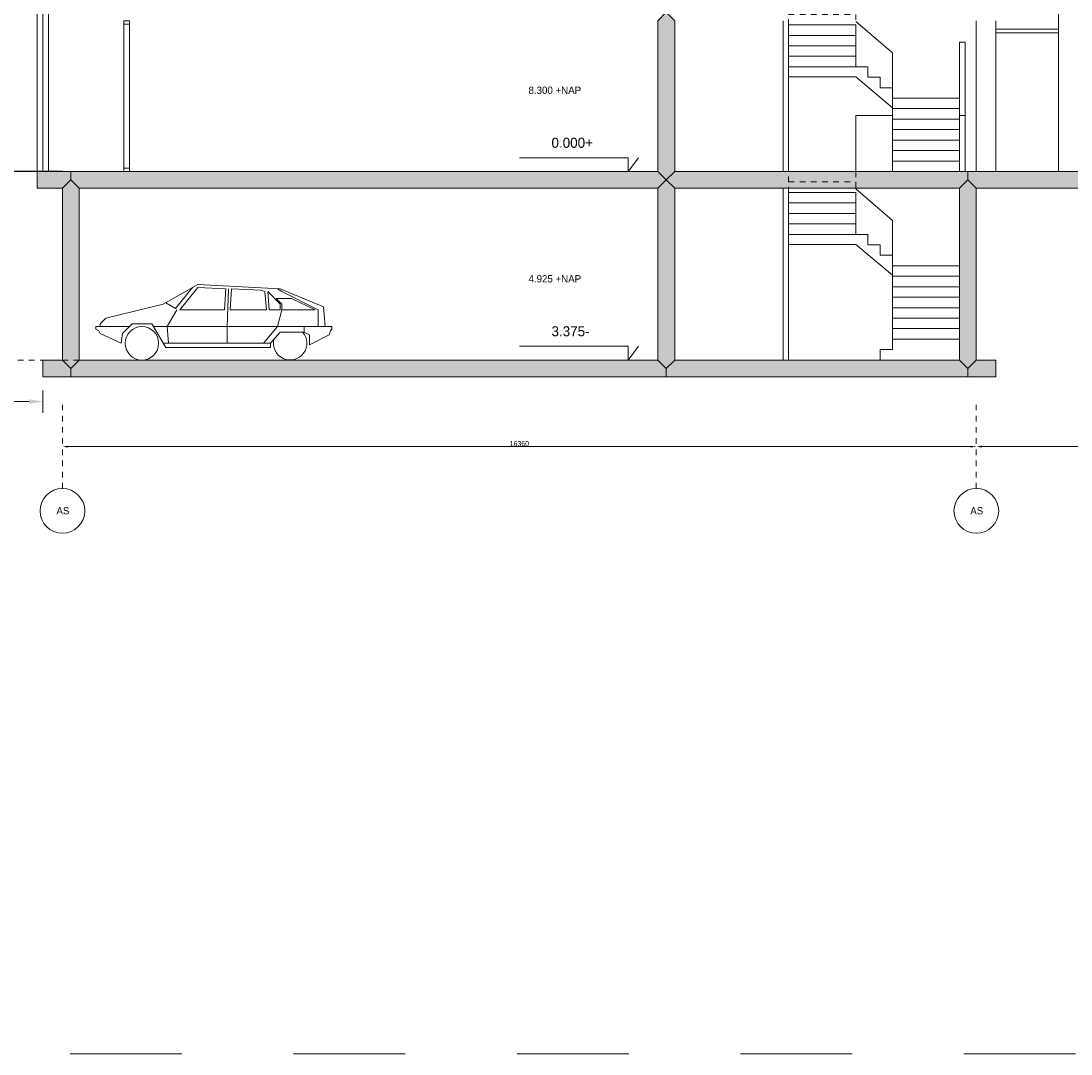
# Model space of a CAD drawing. Header units: metres. Extents: x 146966 to 148695, y 409998 to 410959.
# Tile 18 of 26: x 148163 to 148182, y 410477 to 410495. Entities that reach past the tile are written whole.
import ezdxf

# ---------------------------------------------------------------- set-up
doc = ezdxf.new("R2010")
doc.units = ezdxf.units.M
doc.header["$PDMODE"] = 35
for name, pattern in [('DASHDOT', [1, 0.5, -0.25, 0, -0.25]), ('DASHED', [0.75, 0.5, -0.25]), ('XX-HIDDEN', [4, 2, -2])]:
    doc.linetypes.add(name, pattern=pattern)
doc.layers.get('0').update_dxf_attribs({"color": 151})
doc.layers.get('Defpoints').update_dxf_attribs({"color": 171})
doc.layers.add('B-WE-OG-ZONE-G', color=7, linetype='XX-HIDDEN', lineweight=18)
doc.layers.add('X-XX-AL-M', color=7, linetype='Continuous', lineweight=18)
for name, color, linetype in [('HATCH_REACTORS', 7, 'Continuous'), ('LAYER01', 251, 'Continuous'), ('LAYER02', 213, 'Continuous'), ('LAYER111', 7, 'Continuous'), ('LAYER113', 251, 'Continuous'), ('LAYER30', 251, 'Continuous')]:
    doc.layers.add(name, color=color, linetype=linetype)
doc.styles.add('NLCS-ISO-M100-T25', font='NLCS-ISO.TTF', dxfattribs={"height": 0.25})
doc.styles.get("Standard").update_dxf_attribs({"font": 'iv-font.shx'})
doc.dimstyles.new('NLCS-M100-T25-PIJL_L2_H1', dxfattribs={"dimscale": 0.1, "dimtxt": 2.5, "dimasz": 2.5, "dimexe": 2, "dimexo": 2, "dimgap": 0.7, "dimtad": 1, "dimzin": 0, "dimdsep": 46, "dimtxsty": 'NLCS-ISO-M100-T25', "dimcen": 0, "dimdle": 2, "dimclrd": 256, "dimclre": 256, "dimclrt": 256, "dimadec": 1, "dimazin": 0, "dimtfac": 1, "dimtdec": 3, "dimtofl": 0, "dimtmove": 0, "dimatfit": 3, "dimfxl": 2, "dimfxlon": 1, "dimtfillclr": 256, "dimtolj": 1, "dimtzin": 0, "dimlwd": -1, "dimlwe": -1, "dimarcsym": 0})
doc.dimstyles.new('~R----C~', dxfattribs={"dimtxt": 90, "dimasz": 100, "dimexe": 0.18, "dimexo": 0.0625, "dimgap": 9, "dimtad": 1, "dimdec": 0, "dimzin": 0, "dimdsep": 46, "dimtxsty": 'Standard', "dimcen": 0.09, "dimse1": 1, "dimse2": 1, "dimclrd": 251, "dimadec": 0, "dimazin": 0, "dimtfac": 1, "dimtdec": 4, "dimtmove": 0, "dimatfit": 3, "dimfxl": 1, "dimtolj": 1, "dimtzin": 0, "dimlwd": 5, "dimarcsym": 0})

# ---------------------------------------------------------------- blocks, each defined once
blk = doc.blocks.new('*D19')
at = {"layer": 'Defpoints', "color": 0, "linetype": 'Continuous', "transparency": 16777216}
for p in [(3032, 901), (19392, 901), (19392, 151)]:
    blk.add_point(p, dxfattribs=at)
at = {"layer": 'LAYER01', "color": 251, "linetype": 'Continuous', "lineweight": 5, "transparency": 16777216}
blk.add_line((3132, 151), (19292, 151), dxfattribs=at)
at = {"layer": 'LAYER01', "color": 251, "linetype": 'Continuous', "transparency": 16777216}
for points in [[(3132, 168), (3132, 135), (3032, 151)], [(19292, 168), (19292, 135), (19392, 151)]]:
    blk.add_solid(points, dxfattribs=at)
at = {"layer": 'LAYER01', "color": 0, "linetype": 'Continuous', "lineweight": 0, "transparency": 16777216, "insert": (11212, 205), "char_height": 90, "attachment_point": 5}
blk.add_mtext('\\A1;16360', dxfattribs=at)
blk = doc.blocks.new('*D20')
at = {"layer": 'Defpoints', "color": 0, "linetype": 'Continuous', "transparency": 16777216}
for p in [(23862, 5076), (19392, 901), (23862, 151)]:
    blk.add_point(p, dxfattribs=at)
at = {"layer": 'LAYER01', "color": 251, "linetype": 'Continuous', "lineweight": 5, "transparency": 16777216}
blk.add_line((19492, 151), (23762, 151), dxfattribs=at)
at = {"layer": 'LAYER01', "color": 251, "linetype": 'Continuous', "transparency": 16777216}
for points in [[(19492, 168), (19492, 135), (19392, 151)], [(23762, 168), (23762, 135), (23862, 151)]]:
    blk.add_solid(points, dxfattribs=at)
at = {"layer": 'LAYER01', "color": 0, "linetype": 'Continuous', "lineweight": 0, "transparency": 16777216, "insert": (21627, 205), "char_height": 90, "attachment_point": 5}
blk.add_mtext('\\A1;4470', dxfattribs=at)
blk = doc.blocks.new('*D32')
at = {"layer": 'Defpoints', "color": 0, "transparency": 16777216}
for p in [(148152.966, 410491.317), (148163.646, 410491.317), (148163.646, 410488.278)]:
    blk.add_point(p, dxfattribs=at)
at = {"layer": 'X-XX-AL-M', "transparency": 16777216}
for p, q in [((148152.966, 410488.478), (148152.966, 410488.078)), ((148163.646, 410488.478), (148163.646, 410488.078)), ((148153.216, 410488.278), (148163.396, 410488.278))]:
    blk.add_line(p, q, dxfattribs=at)
for points in [[(148153.216, 410488.32), (148153.216, 410488.237), (148152.966, 410488.278)], [(148163.396, 410488.32), (148163.396, 410488.237), (148163.646, 410488.278)]]:
    blk.add_solid(points, dxfattribs=at)
at = {"layer": 'X-XX-AL-M', "transparency": 16777216, "insert": (148158.306, 410488.474), "char_height": 0.25, "attachment_point": 5, "style": 'NLCS-ISO-M100-T25'}
blk.add_mtext('\\A1;ca. 10.70', dxfattribs=at)
blk = doc.blocks.new('gebouw')
at = {"layer": 'LAYER111', "linetype": 'Continuous', "lineweight": 5}
for points in [[(13992.4, 5076.5), (13842.4, 4926.5), (13692.4, 5076.5), (13692.4, 7776.5), (13842.4, 7926.5), (13992.4, 7776.5)], [(13992.4, 5076.5), (13842.4, 4926.5), (13692.4, 5076.5), (13692.4, 7776.5), (13842.4, 7926.5), (13992.4, 7776.5)], [(2582.4, 4776.5), (2582.4, 4926.5), (2582.4, 5076.5), (3182.4, 5076.5), (3182.4, 4926.5), (3032.4, 4776.5)], [(2582.4, 4776.5), (2582.4, 4926.5), (2582.4, 5076.5), (3182.4, 5076.5), (3182.4, 4926.5), (3032.4, 4776.5)], [(3332.4, 4776.5), (3182.4, 4926.5), (3182.4, 5076.5), (13692.4, 5076.5), (13842.4, 4926.5), (13692.4, 4776.5)], [(3332.4, 4776.5), (3182.4, 4926.5), (3182.4, 5076.5), (13692.4, 5076.5), (13842.4, 4926.5), (13692.4, 4776.5)], [(13992.4, 4776.5), (13842.4, 4926.5), (13992.4, 5076.5), (19242.4, 5076.5), (19242.4, 4926.5), (19092.4, 4776.5)], [(13992.4, 4776.5), (13842.4, 4926.5), (13992.4, 5076.5), (19242.4, 5076.5), (19242.4, 4926.5), (19092.4, 4776.5)], [(19392.4, 4776.5), (19242.4, 4926.5), (19242.4, 5076.5), (23862.4, 5076.5), (23712.4, 4926.5), (23562.4, 4776.5)], [(19392.4, 4776.5), (19242.4, 4926.5), (19242.4, 5076.5), (23862.4, 5076.5), (23712.4, 4926.5), (23562.4, 4776.5)], [(3332.4, 1701.5), (3182.4, 1551.5), (3032.4, 1701.5), (3032.4, 4776.5), (3182.4, 4926.5), (3332.4, 4776.5)], [(3332.4, 1701.5), (3182.4, 1551.5), (3032.4, 1701.5), (3032.4, 4776.5), (3182.4, 4926.5), (3332.4, 4776.5)], [(13992.4, 1701.5), (13842.4, 1551.5), (13692.4, 1701.5), (13692.4, 4776.5), (13842.4, 4926.5), (13992.4, 4776.5)], [(13992.4, 1701.5), (13842.4, 1551.5), (13692.4, 1701.5), (13692.4, 4776.5), (13842.4, 4926.5), (13992.4, 4776.5)], [(19392.4, 1701.5), (19242.4, 1551.5), (19092.4, 1701.5), (19092.4, 4776.5), (19242.4, 4926.5), (19392.4, 4776.5)], [(19392.4, 1701.5), (19242.4, 1551.5), (19092.4, 1701.5), (19092.4, 4776.5), (19242.4, 4926.5), (19392.4, 4776.5)], [(2682.4, 1401.5), (2682.4, 1551.5), (2682.4, 1701.5), (3032.4, 1701.5), (3182.4, 1551.5), (3182.4, 1401.5)], [(2682.4, 1401.5), (2682.4, 1551.5), (2682.4, 1701.5), (3032.4, 1701.5), (3182.4, 1551.5), (3182.4, 1401.5)], [(3182.4, 1401.5), (3182.4, 1551.5), (3332.4, 1701.5), (13692.4, 1701.5), (13842.4, 1551.5), (13842.4, 1401.5)], [(3182.4, 1401.5), (3182.4, 1551.5), (3332.4, 1701.5), (13692.4, 1701.5), (13842.4, 1551.5), (13842.4, 1401.5)], [(13842.4, 1401.5), (13842.4, 1551.5), (13992.4, 1701.5), (19092.4, 1701.5), (19242.4, 1551.5), (19242.4, 1401.5)], [(13842.4, 1401.5), (13842.4, 1551.5), (13992.4, 1701.5), (19092.4, 1701.5), (19242.4, 1551.5), (19242.4, 1401.5)], [(19242.4, 1401.5), (19242.4, 1551.5), (19392.4, 1701.5), (19742.4, 1701.5), (19742.4, 1551.5), (19742.4, 1401.5)], [(19242.4, 1401.5), (19242.4, 1551.5), (19392.4, 1701.5), (19742.4, 1701.5), (19742.4, 1551.5), (19742.4, 1401.5)]]:
    blk.add_hatch(color=254, dxfattribs=at).paths.add_polyline_path(points)
at = {"layer": 'HATCH_REACTORS', "lineweight": 0}
for points in [[(13992.4, 5076.5), (13842.4, 4926.5), (13692.4, 5076.5), (13692.4, 7776.5), (13842.4, 7926.5), (13992.4, 7776.5)], [(13992.4, 5076.5), (13842.4, 4926.5), (13692.4, 5076.5), (13692.4, 7776.5), (13842.4, 7926.5), (13992.4, 7776.5)], [(2582.4, 4776.5), (2582.4, 4926.5), (2582.4, 5076.5), (3182.4, 5076.5), (3182.4, 4926.5), (3032.4, 4776.5)], [(2582.4, 4776.5), (2582.4, 4926.5), (2582.4, 5076.5), (3182.4, 5076.5), (3182.4, 4926.5), (3032.4, 4776.5)], [(3332.4, 4776.5), (3182.4, 4926.5), (3182.4, 5076.5), (13692.4, 5076.5), (13842.4, 4926.5), (13692.4, 4776.5)], [(3332.4, 4776.5), (3182.4, 4926.5), (3182.4, 5076.5), (13692.4, 5076.5), (13842.4, 4926.5), (13692.4, 4776.5)], [(13992.4, 4776.5), (13842.4, 4926.5), (13992.4, 5076.5), (19242.4, 5076.5), (19242.4, 4926.5), (19092.4, 4776.5)], [(13992.4, 4776.5), (13842.4, 4926.5), (13992.4, 5076.5), (19242.4, 5076.5), (19242.4, 4926.5), (19092.4, 4776.5)], [(19392.4, 4776.5), (19242.4, 4926.5), (19242.4, 5076.5), (23862.4, 5076.5), (23712.4, 4926.5), (23562.4, 4776.5)], [(19392.4, 4776.5), (19242.4, 4926.5), (19242.4, 5076.5), (23862.4, 5076.5), (23712.4, 4926.5), (23562.4, 4776.5)], [(3332.4, 1701.5), (3182.4, 1551.5), (3032.4, 1701.5), (3032.4, 4776.5), (3182.4, 4926.5), (3332.4, 4776.5)], [(3332.4, 1701.5), (3182.4, 1551.5), (3032.4, 1701.5), (3032.4, 4776.5), (3182.4, 4926.5), (3332.4, 4776.5)], [(13992.4, 1701.5), (13842.4, 1551.5), (13692.4, 1701.5), (13692.4, 4776.5), (13842.4, 4926.5), (13992.4, 4776.5)], [(13992.4, 1701.5), (13842.4, 1551.5), (13692.4, 1701.5), (13692.4, 4776.5), (13842.4, 4926.5), (13992.4, 4776.5)], [(19392.4, 1701.5), (19242.4, 1551.5), (19092.4, 1701.5), (19092.4, 4776.5), (19242.4, 4926.5), (19392.4, 4776.5)], [(19392.4, 1701.5), (19242.4, 1551.5), (19092.4, 1701.5), (19092.4, 4776.5), (19242.4, 4926.5), (19392.4, 4776.5)], [(2682.4, 1401.5), (2682.4, 1551.5), (2682.4, 1701.5), (3032.4, 1701.5), (3182.4, 1551.5), (3182.4, 1401.5)], [(2682.4, 1401.5), (2682.4, 1551.5), (2682.4, 1701.5), (3032.4, 1701.5), (3182.4, 1551.5), (3182.4, 1401.5)], [(3182.4, 1401.5), (3182.4, 1551.5), (3332.4, 1701.5), (13692.4, 1701.5), (13842.4, 1551.5), (13842.4, 1401.5)], [(3182.4, 1401.5), (3182.4, 1551.5), (3332.4, 1701.5), (13692.4, 1701.5), (13842.4, 1551.5), (13842.4, 1401.5)], [(13842.4, 1401.5), (13842.4, 1551.5), (13992.4, 1701.5), (19092.4, 1701.5), (19242.4, 1551.5), (19242.4, 1401.5)], [(13842.4, 1401.5), (13842.4, 1551.5), (13992.4, 1701.5), (19092.4, 1701.5), (19242.4, 1551.5), (19242.4, 1401.5)], [(19242.4, 1401.5), (19242.4, 1551.5), (19392.4, 1701.5), (19742.4, 1701.5), (19742.4, 1551.5), (19742.4, 1401.5)], [(19242.4, 1401.5), (19242.4, 1551.5), (19392.4, 1701.5), (19742.4, 1701.5), (19742.4, 1551.5), (19742.4, 1401.5)]]:
    blk.add_lwpolyline(points, close=True, dxfattribs=at)
at = {"layer": 'LAYER01', "color": 251, "linetype": 'Continuous', "lineweight": 5}
for points in [[(2582.4, 21276.5), (2582.4, 5076.5)], [(2682.4, 21276.5), (2682.4, 5076.5)], [(2782.4, 21276.5), (2782.4, 5076.5)], [(17892.4, 7201.5), (17232.4, 7764)], [(19392.4, 5076.5), (19392.4, 7776.5)], [(19742.4, 7776.5), (19742.4, 5076.5)], [(16032.4, 7514), (16032.4, 7701.5), (17232.4, 7701.5), (17232.4, 7514)], [(19742.4, 7626.5), (20862.7, 7626.5)], [(20862.7, 7556.5), (19742.4, 7556.5)], [(16032.4, 7326.5), (16032.4, 7514), (17232.4, 7514), (17232.4, 7326.5)], [(19092.4, 6389), (19092.4, 7389), (19192.4, 7389), (19192.4, 6076.5)], [(16032.4, 7139), (16032.4, 7326.5), (17232.4, 7326.5), (17232.4, 7139)], [(17892.4, 6076.5), (17892.4, 7201.5)], [(17232.4, 6951.5), (17232.4, 7139), (16032.4, 7139)], [(16032.4, 7139), (16032.4, 6772.5), (17232.4, 6772.5), (17892.4, 6218.5)], [(17232.4, 6951.5), (17232.4, 7139), (16032.4, 7139)], [(16032.4, 6772.5), (16032.4, 6951.5), (17232.4, 6951.5)], [(17452.4, 6764), (17452.4, 6951.5), (17232.4, 6951.5)], [(17672.4, 6576.5), (17672.4, 6764), (17452.4, 6764)], [(17892.4, 6389), (17892.4, 6576.5), (17672.4, 6576.5)], [(17892.4, 6201.5), (17892.4, 6389), (19092.4, 6389), (19092.4, 6201.5)], [(17892.4, 6076.5), (17232.4, 6076.5), (17232.4, 5076.5)], [(17892.4, 6014), (17892.4, 6201.5), (19092.4, 6201.5), (19092.4, 6014)], [(19092.4, 5076.5), (19092.4, 6076.5), (19192.4, 6076.5), (19192.4, 5076.5)], [(17892.4, 5826.5), (17892.4, 6014), (19092.4, 6014), (19092.4, 5826.5)], [(17892.4, 5639), (17892.4, 5826.5), (19092.4, 5826.5), (19092.4, 5639)], [(17892.4, 5451.5), (17892.4, 5639), (19092.4, 5639), (19092.4, 5451.5)], [(17892.4, 5264), (17892.4, 5451.5), (19092.4, 5451.5), (19092.4, 5264)], [(17892.4, 5076.5), (17892.4, 5264), (19092.4, 5264), (19092.4, 5076.5)], [(16032.4, 4514), (16032.4, 4701.5), (17232.4, 4701.5), (17232.4, 4514)], [(17892.4, 4201.5), (17232.4, 4764)], [(16032.4, 4326.5), (16032.4, 4514), (17232.4, 4514), (17232.4, 4326.5)], [(16032.4, 4139), (16032.4, 4326.5), (17232.4, 4326.5), (17232.4, 4139)], [(17232.4, 3951.5), (17232.4, 4139), (16032.4, 4139)], [(16032.4, 4139), (16032.4, 3772.5), (17232.4, 3772.5), (17892.4, 3218.5)], [(17232.4, 3951.5), (17232.4, 4139), (16032.4, 4139)], [(17892.4, 3076.5), (17892.4, 4201.5)], [(16032.4, 3772.5), (16032.4, 3951.5), (17232.4, 3951.5)], [(17452.4, 3764), (17452.4, 3951.5), (17232.4, 3951.5)], [(17672.4, 3576.5), (17672.4, 3764), (17452.4, 3764)], [(17892.4, 3389), (17892.4, 3576.5), (17672.4, 3576.5)], [(17892.4, 3201.5), (17892.4, 3389), (19092.4, 3389), (19092.4, 3201.5)], [(17892.4, 3014), (17892.4, 3201.5), (19092.4, 3201.5), (19092.4, 3014)], [(17892.4, 2826.5), (17892.4, 3014), (19092.4, 3014), (19092.4, 2826.5)], [(17892.4, 2639), (17892.4, 2826.5), (19092.4, 2826.5), (19092.4, 2639)], [(17892.4, 2451.5), (17892.4, 2639), (19092.4, 2639), (19092.4, 2451.5)], [(17892.4, 2264), (17892.4, 2451.5), (19092.4, 2451.5), (19092.4, 2264)], [(17892.4, 2076.5), (17892.4, 2264), (19092.4, 2264), (19092.4, 2076.5)], [(19092.4, 2076.5), (17892.4, 2076.5), (17892.4, 1889), (17672.4, 1889), (17672.4, 1701.5)]]:
    blk.add_lwpolyline(points, dxfattribs=at)
blk.add_lwpolyline([(20862.7, 8626.5), (20862.7, 5076.5), (21312.7, 5076.5), (21312.7, 8626.5)], close=True, dxfattribs=at)
at = {"layer": 'LAYER01', "color": 213, "linetype": 'Continuous', "lineweight": 13}
for points in [[(13692.4, 5076.5), (13692.4, 7776.5)], [(13992.4, 7776.5), (13992.4, 5076.5)], [(15932.4, 7776.5), (15932.4, 5076.5)], [(16032.4, 7776.5), (16032.4, 5076.5)], [(2582.4, 5076.5), (3182.4, 5076.5)], [(2582.4, 4776.5), (2582.4, 4926.5), (2582.4, 5076.5)], [(3182.4, 5076.5), (13692.4, 5076.5)], [(13992.4, 5076.5), (19242.4, 5076.5)], [(19242.4, 5076.5), (23862.4, 5076.5)], [(3032.4, 4776.5), (2582.4, 4776.5)], [(3032.4, 1701.5), (3032.4, 4776.5)], [(13692.4, 4776.5), (3332.4, 4776.5)], [(3332.4, 4776.5), (3332.4, 1701.5)], [(13692.4, 1701.5), (13692.4, 4776.5)], [(19092.4, 4776.5), (13992.4, 4776.5)], [(13992.4, 4776.5), (13992.4, 1701.5)], [(15932.4, 4776.5), (15932.4, 1701.5)], [(16032.4, 4776.5), (16032.4, 1701.5)], [(19092.4, 1701.5), (19092.4, 4776.5)], [(23562.4, 4776.5), (19392.4, 4776.5)], [(19392.4, 4776.5), (19392.4, 1701.5)], [(2682.4, 1701.5), (3032.4, 1701.5)], [(2682.4, 1401.5), (2682.4, 1551.5), (2682.4, 1701.5)], [(3332.4, 1701.5), (13692.4, 1701.5)], [(13992.4, 1701.5), (19092.4, 1701.5)], [(19392.4, 1701.5), (19742.4, 1701.5)], [(19742.4, 1701.5), (19742.4, 1551.5), (19742.4, 1401.5)], [(3182.4, 1401.5), (2682.4, 1401.5)], [(13842.4, 1401.5), (3182.4, 1401.5)], [(19242.4, 1401.5), (13842.4, 1401.5)], [(19742.4, 1401.5), (19242.4, 1401.5)]]:
    blk.add_lwpolyline(points, dxfattribs=at)
at = {"layer": 'LAYER01', "color": 251, "linetype": 'DASHED', "lineweight": 5}
for points in [[(16032.4, 7701.5), (16032.4, 7889), (17232.4, 7889), (17232.4, 7701.5)], [(16032.4, 4889), (16032.4, 5076.5), (17232.4, 5076.5), (17232.4, 4889)], [(16032.4, 4701.5), (16032.4, 4889), (17232.4, 4889), (17232.4, 4701.5)]]:
    blk.add_lwpolyline(points, dxfattribs=at)
at = {"layer": 'LAYER01', "color": 92, "linetype": 'Continuous', "lineweight": 25}
blk.add_lwpolyline([(3032.4, 5076.5), (-487.6, 5076.5)], dxfattribs=at)
at = {"layer": 'LAYER01', "color": 213, "linetype": 'DASHED', "lineweight": 13}
blk.add_lwpolyline([(-4967.6, 1701.5), (8940.9, 1701.5)], dxfattribs=at)
at = {"layer": 'LAYER01', "color": 5, "linetype": 'Continuous', "lineweight": 5}
for centre in [(3032.4, -998.5), (19392.4, -998.5)]:
    blk.add_circle(centre, 400, dxfattribs=at)
at = {"layer": 'LAYER02', "color": 213, "linetype": 'Continuous', "lineweight": 13}
for points in [[(13157.4, 5323.4), (11215.7, 5323.4)], [(13157.4, 5323.4), (13157.4, 5076.5), (13341.8, 5323.4)], [(13157.4, 1948.4), (11215.7, 1948.4)], [(13157.4, 1948.4), (13157.4, 1701.5), (13341.8, 1948.4)]]:
    blk.add_lwpolyline(points, dxfattribs=at)
at = {"layer": 'LAYER02', "color": 5, "linetype": 'DASHDOT', "lineweight": 5}
for points in [[(3032.4, 901.5), (3032.4, -598.5)], [(19392.4, 901.5), (19392.4, -598.5)]]:
    blk.add_lwpolyline(points, dxfattribs=at)
at = {"layer": 'LAYER113', "color": 251, "linetype": 'Continuous', "lineweight": 5}
for points in [[(4882.4, 1926.5), (4632.4, 2351.5), (4282.4, 2351.5), (4107.4, 2176.5), (4082.4, 2001.5), (3707.4, 2176.5), (3682.4, 2226.5), (3632.4, 2251.5), (3632.4, 2301.5), (3707.4, 2301.5), (3707.4, 2351.5), (3807.4, 2451.5), (4832.4, 2701.5), (5457.4, 3051.5), (6932.4, 2976.5), (7707.4, 2651.5), (7732.4, 2301.5), (7357.4, 2301.5), (7357.4, 2201.5), (6932.4, 2201.5), (6757.4, 2001.5), (6757.4, 1926.5)], [(4232.4, 2301.5), (4282.4, 2351.5), (4632.4, 2351.5), (4882.4, 1926.5), (6757.4, 1926.5), (6757.4, 2001.5), (6932.4, 2201.5), (7357.4, 2201.5), (7357.4, 2301.5), (7732.4, 2301.5), (7707.4, 2651.5), (6932.4, 2976.5), (5457.4, 3051.5), (4832.4, 2701.5), (3807.4, 2451.5), (3707.4, 2351.5), (3707.4, 2301.5)], [(4232.4, 2301.5), (4282.4, 2351.5), (4632.4, 2351.5), (4882.4, 1926.5), (6757.4, 1926.5), (6757.4, 2001.5), (6932.4, 2201.5), (7357.4, 2201.5), (7357.4, 2301.5), (7732.4, 2301.5), (7707.4, 2651.5), (6932.4, 2976.5), (5457.4, 3051.5), (4832.4, 2701.5), (3807.4, 2451.5), (3707.4, 2351.5), (3707.4, 2301.5)], [(5957.4, 2976.5), (5932.4, 2601.5), (5132.4, 2601.5), (5457.4, 3001.5)], [(6032.4, 2601.5), (6057.4, 2976.5), (6582.4, 2951.5), (6657.4, 2926.5), (6682.4, 2601.5)], [(6732.4, 2601.5), (6707.4, 2926.5), (6932.4, 2701.5), (6932.4, 2601.5)], [(6957.4, 2601.5), (6957.4, 2701.5), (6857.4, 2801.5), (7132.4, 2801.5), (7557.4, 2601.5)], [(7457.4, 1976.5), (7457.4, 2151.5), (7357.4, 2201.5), (7357.4, 2301.5), (7857.4, 2301.5), (7857.4, 2251.5), (7832.4, 2226.5), (7807.4, 2151.5)]]:
    blk.add_lwpolyline(points, close=True, dxfattribs=at)
for points in [[(4882.4, 2726.5), (5057.4, 2626.5), (5357.4, 3001.5)], [(6007.4, 2976.5), (5982.4, 2301.5), (5982.4, 2001.5)], [(6882.4, 2976.5), (6957.4, 2926.5), (7607.4, 2601.5), (7607.4, 2301.5)], [(5082.4, 2601.5), (4907.4, 2301.5), (4932.4, 2001.5)], [(6957.4, 2601.5), (6882.4, 2301.5), (6632.4, 2001.5)], [(4232.4, 2301.5), (3632.4, 2301.5), (3632.4, 2251.5), (3682.4, 2226.5), (3707.4, 2176.5), (4082.4, 2001.5), (4107.4, 2176.5)], [(4107.4, 2176.5), (4232.4, 2301.5)], [(4657.4, 2301.5), (7357.4, 2301.5)], [(4832.4, 2001.5), (6757.4, 2001.5)]]:
    blk.add_lwpolyline(points, dxfattribs=at)
blk.add_lwpolyline([(4754.4, 2001.5, -0.9999999), (4154.4, 2001.5, -1), (4754.4, 2001.5)], format="xyb", close=True, dxfattribs=at)
blk.add_lwpolyline([(4754.4, 2001.5, -0.9999999), (4154.4, 2001.5, -1), (4754.4, 2001.5)], format="xyb", close=True, dxfattribs=at)
blk.add_lwpolyline([(7332.4, 2201.5, -1.6616001), (6818.7, 2073.7)], format="xyb", dxfattribs=at)
blk.add_lwpolyline([(7332.4, 2201.5, -1.6616001), (6818.7, 2073.7)], format="xyb", dxfattribs=at)
at = {"layer": 'LAYER30', "color": 251, "linetype": 'Continuous', "lineweight": 5}
for points in [[(4232.4, 7776.5), (4232.4, 7716.5), (4132.4, 7716.5), (4132.4, 7776.5)], [(4232.4, 5136.5), (4232.4, 5076.5), (4132.4, 5076.5), (4132.4, 5136.5)]]:
    blk.add_lwpolyline(points, close=True, dxfattribs=at)
for points in [[(4132.4, 7716.5), (4132.4, 5136.5)], [(4232.4, 7716.5), (4232.4, 5136.5)]]:
    blk.add_lwpolyline(points, dxfattribs=at)
at = {"layer": 'LAYER01', "color": 7, "linetype": 'Continuous', "lineweight": 0, "char_height": 130, "attachment_point": 7, "line_spacing_factor": 1.2}
for s, insert in [('8.300 +NAP', (11375.7, 6464)), ('4.925 +NAP', (11375.7, 3089)), ('AS', (2924, -1063.5)), ('AS', (19284, -1063.5))]:
    blk.add_mtext(s, dxfattribs=dict(at, insert=insert))
at = {"layer": 'LAYER02', "color": 7, "linetype": 'Continuous', "lineweight": 0, "char_height": 180, "attachment_point": 7, "line_spacing_factor": 1.2}
for s, insert in [(' 0.000+', (11719.9, 5499)), (' 3.375-', (11719.9, 2124))]:
    blk.add_mtext(s, dxfattribs=dict(at, insert=insert))
at = {"layer": 'LAYER01', "color": 7, "linetype": 'Continuous', "lineweight": 0}
for base, p1, p2, picture, middle in [((23862.4, 151.5), (19392.4, 901.5), (23862.4, 5076.5), '*D20', (21627.4, 205.5)), ((19392.4, 151.5), (3032.4, 901.5), (19392.4, 901.5), '*D19', (11212.4, 205.5))]:
    dim = blk.add_linear_dim(base=base, p1=p1, p2=p2, dimstyle='~R----C~', dxfattribs=at)
    dim.commit()
    dim.dimension.update_dxf_attribs({"geometry": picture, "text_midpoint": middle})

msp = doc.modelspace()

# ---------------------------------------------------------------- linework, layer by layer
at = {"layer": 'B-WE-OG-ZONE-G'}
msp.add_lwpolyline([(148093, 410560.672), (148198.134, 410560.672), (148198.134, 410476.599), (148093, 410476.599)], close=True, dxfattribs=at)

# ---------------------------------------------------------------- block references
at = {"linetype": 'Continuous', "lineweight": 0, "xscale": 0.001, "yscale": 0.001, "zscale": 0.001}
msp.add_blockref('gebouw', (148160.964, 410487.32), dxfattribs=at)

# ---------------------------------------------------------------- dimensions: what is measured, and where the dimension line sits
at = {"layer": 'X-XX-AL-M'}
dim = msp.add_linear_dim(base=(148163.646, 410488.278), p1=(148152.966, 410491.317), p2=(148163.646, 410491.317), text='ca. 10.70', dimstyle='NLCS-M100-T25-PIJL_L2_H1', override={"dimtmove": 1}, dxfattribs=at)
dim.commit()
dim.dimension.update_dxf_attribs({"geometry": '*D32', "text_midpoint": (148158.306, 410488.474)})

doc.saveas('drawing.dxf')
